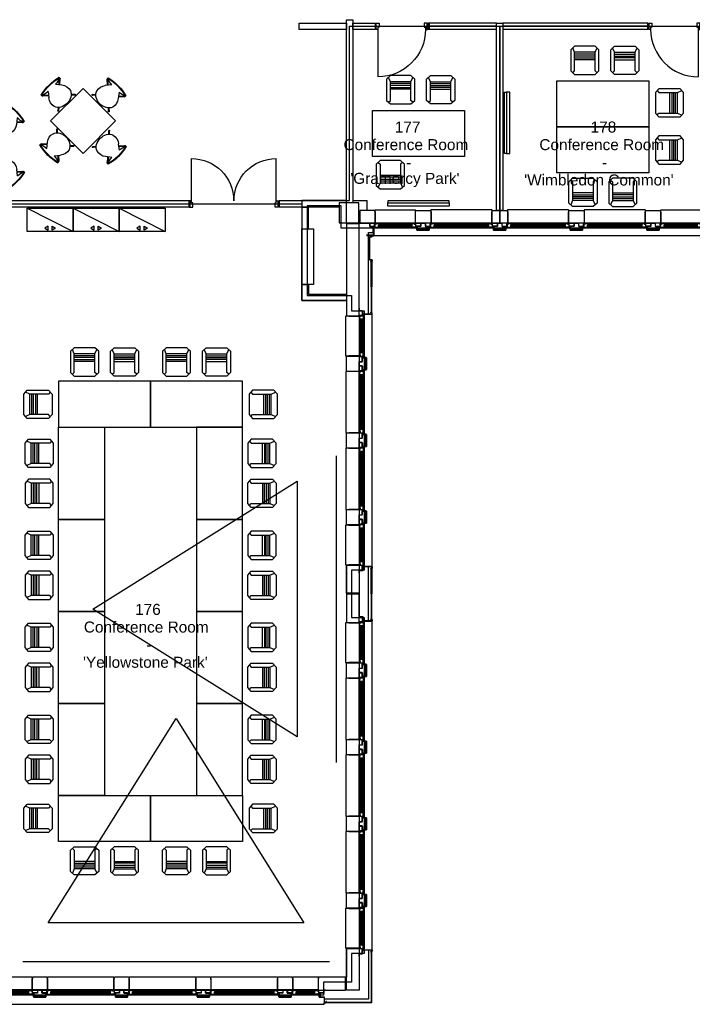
# Model space of a CAD drawing. Header units: millimetres. Extents: x 11314 to 117107, y -3618 to 64487.
# Tile 8 of 36: x 46304 to 59466, y -33 to 19228. Entities that reach past the tile are written whole.
import ezdxf

# ---------------------------------------------------------------- set-up
doc = ezdxf.new("R2010")
doc.units = ezdxf.units.MM
doc.header["$MEASUREMENT"] = 0
doc.layers.get('0').update_dxf_attribs({"linetype": 'CONTINUOUS'})
for name, color, linetype in [('A-GLAZ', 8, 'CONTINUOUS'), ('A-WALL', 7, 'CONTINUOUS'), ('F-PROT-EQPM', 8, 'CONTINUOUS'), ('I-DOOR', 9, 'CONTINUOUS'), ('I-FURN-CONF', 9, 'CONTINUOUS'), ('I-GLAZ', 8, 'CONTINUOUS'), ('I-WALL', 8, 'CONTINUOUS'), ('PDF_Text', 7, 'CONTINUOUS'), ('S-COLS', 7, 'CONTINUOUS'), ('triGrossAreaLayer', 7, 'CONTINUOUS'), ('triLabelLayer', 7, 'CONTINUOUS'), ('triMeasuredGrossAreaLayer', 7, 'CONTINUOUS'), ('triSpaceLayer', 7, 'CONTINUOUS')]:
    doc.layers.add(name, color=color, linetype=linetype)
doc.styles.add('FDC_ZONE', font='romans.shx', dxfattribs={"height": 500})
doc.styles.add('PDF Helvetica', font='Helvetica.ttf')

# ---------------------------------------------------------------- blocks, each defined once
blk = doc.blocks.new('ID-830-125')
for p, q in [((54, -58), (54, -887)), ((1715, -58), (1715, -887))]:
    blk.add_line(p, q)
for points in [[(21, -50), (0, -50), (0, 50), (21, 50)], [(21, -50), (0, -50), (0, 50), (21, 50)], [(1748, -50), (1770, -50), (1770, 50), (1748, 50)], [(1748, -50), (1770, -50), (1770, 50), (1748, 50)]]:
    blk.add_lwpolyline(points, close=True)
for points in [[(12, 54), (12, 62), (79, 62), (79, -18), (54, -18), (54, -62), (12, -62), (12, -54), (21, -54), (21, 54), (12, 54)], [(1757, 54), (1757, 62), (1690, 62), (1690, -18), (1715, -18), (1715, -62), (1757, -62), (1757, -54), (1748, -54), (1748, 54), (1757, 54)]]:
    blk.add_lwpolyline(points)
for centre, start, end in [((54, -57), 269.9949, 359.9705), ((1715, -57), 180.0295, 270.0051)]:
    blk.add_arc(centre, 830, start, end)
blk = doc.blocks.new('I-930-125')
blk.add_line((984, -58), (984, -988))
for points in [[(20, -50), (-1, -50), (-1, 50), (20, 50)], [(20, -50), (-1, -50), (-1, 50), (20, 50)], [(1039, -50), (1018, -50), (1018, 50), (1039, 50)], [(1039, -50), (1018, -50), (1018, 50), (1039, 50)]]:
    blk.add_lwpolyline(points, close=True)
for points in [[(12, 54), (12, 62), (78, 62), (78, -18), (54, -18), (54, -62), (12, -62), (12, -54), (20, -54), (20, 54), (12, 54)], [(1026, 54), (1026, 62), (960, 62), (960, -18), (984, -18), (984, -62), (1026, -62), (1026, -54), (1018, -54), (1018, 54), (1026, 54)]]:
    blk.add_lwpolyline(points)
blk.add_arc((984, -57), 931, 180.0526, 270.009)
blk = doc.blocks.new('CHAIR10')
for p, q in [((-201, 267), (-276, 198)), ((-276, 198), (-276, -218)), ((-201, 147), (-239, 233)), ((201, 267), (-201, 267)), ((276, 198), (201, 267)), ((201, 147), (239, 233)), ((276, -218), (276, 198)), ((-201, -218), (-201, 147)), ((201, 147), (-201, 147)), ((201, 111), (-201, 111)), ((201, 74), (-201, 74)), ((-201, 37), (201, 37)), ((201, 0), (-201, 0)), ((201, -218), (201, 147)), ((-276, -218), (-201, -286)), ((-239, -252), (-201, -218)), ((-201, -286), (201, -286)), ((201, -286), (276, -218)), ((239, -252), (201, -218))]:
    blk.add_line(p, q)
blk = doc.blocks.new('3107CH')
for p, q in [((-445.176266, 172.837007), (-490.386939, 222.175799)), ((-435.426408, 182.919526), (-480.065056, 231.634062)), ((-144.413969, 155.387444), (-65.08057, 241.964658)), ((-133.371262, 146.715823), (-54.758687, 232.506395)), ((-31.790097, 247.5), (-42.770706, 247.5)), ((-76.428768, 102), (-176.198768, 180.347423)), ((-445.176266, -172.837006), (-490.386939, -222.175798)), ((-435.426408, -182.919525), (-480.065056, -231.634061)), ((-76.428768, -102), (-176.198768, -180.347422)), ((-144.413969, -155.387444), (-65.08057, -241.964657)), ((-133.371262, -146.715823), (-54.758687, -232.506394)), ((-31.790097, -247.5), (-42.770706, -247.5))]:
    blk.add_line(p, q)
for centre, radius, start, end in [((-485.225997, 226.90493), 9.857917, 357.7421670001, 267.2578329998), ((-485.225997, 226.90493), 7, 42.4999999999, 222.4999999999), ((-315.036903, 56.746794), 174.393783, 107.8064149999, 151.8564119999), ((-316.396357, 1.815532), 227, 51.8581490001, 103.2349619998), ((230.983279, 107.530337), 307.461788, 152.919464, 181.030639), ((-59.919628, 237.235527), 9.044373, 278.2110099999, 176.7889900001), ((-59.919628, 237.235527), 7, 317.5000000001, 137.5000000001), ((-990.324286, 0), 979.343676, 345.3614579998, 14.638542), ((-979.343676, 0), 979.343676, 345.3614579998, 14.638542), ((-215.366268, 0), 289.0625, 151.256889, 180), ((-215.366268, 0), 289.0625, 180, 208.743111), ((-315.036903, -56.746793), 174.393783, 208.1435879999, 252.1935850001), ((-316.396357, -1.815531), 227, 256.7650380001, 308.1418509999), ((230.983279, -107.530337), 307.461788, 178.969361, 207.080536), ((-485.225997, -226.90493), 9.857917, 92.7421670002, 2.2578329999), ((-485.225997, -226.90493), 7, 137.5000000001, 317.5000000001), ((-59.919628, -237.235526), 9.044373, 183.2110100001, 81.7889900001), ((-59.919628, -237.235526), 7, 222.4999999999, 42.4999999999)]:
    blk.add_arc(centre, radius, start, end)
blk = doc.blocks.new('TEKSTOR1')
blk.add_line((-900, 0), (0, -457))
for points in [[(-900, -457), (-900, 0), (0, 0), (0, -457)], [(-554, -394), (-488, -432), (-488, -356)], [(-346, -394), (-412, -432), (-412, -356)]]:
    blk.add_lwpolyline(points, close=True)
blk = doc.blocks.new('WINDOW-JAMB')
for p, q in [((-107, -58), (-107, -63)), ((-107, -63), (-19, -63)), ((-19, -63), (-19, -58))]:
    blk.add_line(p, q)
at = {"ltscale": 0.05}
blk.add_lwpolyline([(-155, -2), (-115, -2, -0.414214), (-113, -3), (-113, -58, 0.414214), (-112, -60), (-15, -60)], format="xyb", dxfattribs=at)
blk.add_lwpolyline([(-111, -58), (-15, -58), (-15, 0), (-111, 0)], close=True)
at = {"flags": 128}
blk.add_lwpolyline([(-30, -70), (-30, -79), (88, -79), (88, -75), (61, -75), (61, -27), (80, -27), (80, -34), (86, -34), (86, -9), (20, -9), (20, -17), (-8, -17), (-8, -69), (-30, -69)], close=True, dxfattribs=at)
blk.add_lwpolyline([(-15, -14), (-15, -3, -0.414343), (-12, 0), (-11, 0, -0.414214), (-8, -3), (-8, -14, -0.414214), (-11, -17), (-12, -17, -0.414214)], format="xyb", close=True)
at = {"extrusion": (0, 0, -1)}
blk.add_ellipse((5, 0), major_axis=(2.6, 23.3), ratio=0.438242, start_param=3.847731, end_param=4.666449, dxfattribs=at)
blk = doc.blocks.new('GL-1250')
for p, q in [((-510, -259), (510, -259)), ((-510, -284), (510, -284)), ((-509, -310), (-509, -298)), ((-507, -325), (507, -325)), ((-507, -329), (507, -329)), ((509, -310), (509, -298))]:
    blk.add_line(p, q)
blk.add_lwpolyline([(595, -250), (595, -50), (601, 5), (597, 10), (-597, 10), (-601, 5), (-595, -50), (-595, -250), (595, -250)])
for points in [[(525, -316), (525, -293), (-525, -293), (-525, -316)], [(-525, -298), (-525, -310), (525, -310), (525, -298)]]:
    blk.add_lwpolyline(points, close=True)
blk.add_blockref('WINDOW-JAMB', (-595, -250))
at = {"extrusion": (0, 0, -1), "zscale": -1}
blk.add_blockref('WINDOW-JAMB', (-595, -250), dxfattribs=at)
blk = doc.blocks.new('GL-835')
for p, q in [((304, -259), (-304, -259)), ((304, -284), (-304, -284)), ((-303, -310), (-303, -298)), ((301, -325), (-301, -325)), ((301, -329), (-301, -329)), ((303, -310), (303, -298))]:
    blk.add_line(p, q)
blk.add_lwpolyline([(-389, -250), (-389, -50), (-395, 5), (-391, 10), (391, 10), (395, 5), (389, -50), (389, -250), (-389, -250)])
for points in [[(-315, -316), (-315, -293), (315, -293), (315, -316)], [(315, -298), (315, -310), (-315, -310), (-315, -298)]]:
    blk.add_lwpolyline(points, close=True)
blk.add_blockref('WINDOW-JAMB', (-389, -250))
at = {"extrusion": (0, 0, -1), "zscale": -1}
blk.add_blockref('WINDOW-JAMB', (-389, -250), dxfattribs=at)
blk = doc.blocks.new('GL-535')
for p, q in [((-160, -259), (160, -259)), ((-160, -284), (160, -284)), ((-159, -310), (-159, -298)), ((-157, -325), (157, -325)), ((-157, -329), (157, -329)), ((159, -310), (159, -298))]:
    blk.add_line(p, q)
blk.add_lwpolyline([(245, -250), (245, -50), (251, 5), (247, 10), (-247, 10), (-251, 5), (-245, -50), (-245, -250), (245, -250)])
for points in [[(175, -316), (175, -293), (-175, -293), (-175, -316)], [(-175, -298), (-175, -310), (175, -310), (175, -298)]]:
    blk.add_lwpolyline(points, close=True)
blk.add_blockref('WINDOW-JAMB', (-245, -250))
at = {"extrusion": (0, 0, -1), "zscale": -1}
blk.add_blockref('WINDOW-JAMB', (-245, -250), dxfattribs=at)
blk = doc.blocks.new('GL-1350')
for p, q in [((-560, -259), (560, -259)), ((-560, -284), (560, -284)), ((-559, -310), (-559, -298)), ((-557, -325), (558, -325)), ((-557, -329), (558, -329)), ((559, -310), (559, -298))]:
    blk.add_line(p, q)
blk.add_lwpolyline([(645, -250), (645, -50), (651, 5), (647, 10), (-647, 10), (-651, 5), (-645, -50), (-645, -250), (645, -250)])
for points in [[(575, -316), (575, -293), (-575, -293), (-575, -316)], [(-575, -298), (-575, -310), (575, -310), (575, -298)]]:
    blk.add_lwpolyline(points, close=True)
blk.add_blockref('WINDOW-JAMB', (-645, -250))
at = {"extrusion": (0, 0, -1), "zscale": -1}
blk.add_blockref('WINDOW-JAMB', (-645, -250), dxfattribs=at)

msp = doc.modelspace()

# ---------------------------------------------------------------- linework, layer by layer
at = {"layer": 'A-GLAZ'}
for p, q in [((59660, 14998), (53236, 14998)), ((53198, 13460), (53198, 8536)), ((53198, 7460), (53198, 1036)), ((45931, -33), (52265, -33))]:
    msp.add_line(p, q, dxfattribs=at)
at = {"layer": 'A-WALL'}
for p, q in [((53127, 13475), (53127, 15068)), ((53127, 15068), (53218, 15068)), ((53218, 15068), (53218, 15178)), ((53230, 15000), (53230, 15181)), ((53232, 15181), (53232, 15000)), ((53234, 15185), (53252, 15185)), ((53252, 15183), (53234, 15183)), ((53252, 15185), (53252, 15183)), ((54062, 15183), (54062, 15185)), ((54062, 15185), (54077, 15185)), ((54077, 15183), (54062, 15183)), ((54078, 15112), (54078, 15182)), ((54080, 15182), (54080, 15112)), ((54082, 15110), (54314, 15110)), ((54314, 15108), (54082, 15108)), ((54082, 15108), (54314, 15108)), ((54316, 15112), (54316, 15182)), ((54316, 15182), (54316, 15112)), ((54318, 15182), (54318, 15112)), ((54318, 15112), (54318, 15182)), ((54319, 15185), (54334, 15185)), ((54334, 15185), (54319, 15185)), ((54334, 15183), (54319, 15183)), ((54319, 15183), (54334, 15183)), ((54334, 15185), (54334, 15183)), ((54334, 15183), (54334, 15185)), ((55562, 15183), (55562, 15185)), ((55562, 15185), (55577, 15185)), ((55577, 15183), (55562, 15183)), ((55578, 15112), (55578, 15182)), ((55580, 15182), (55580, 15112)), ((55582, 15110), (55814, 15110)), ((55814, 15108), (55582, 15108)), ((55582, 15108), (55814, 15108)), ((55816, 15112), (55816, 15182)), ((55816, 15182), (55816, 15112)), ((55818, 15182), (55818, 15112)), ((55818, 15112), (55818, 15182)), ((55819, 15185), (55834, 15185)), ((55834, 15185), (55819, 15185)), ((55834, 15183), (55819, 15183)), ((55819, 15183), (55834, 15183)), ((55834, 15185), (55834, 15183)), ((55834, 15183), (55834, 15185)), ((57062, 15183), (57062, 15185)), ((57062, 15185), (57077, 15185)), ((57077, 15183), (57062, 15183)), ((57078, 15112), (57078, 15182)), ((57080, 15182), (57080, 15112)), ((57082, 15110), (57314, 15110)), ((57314, 15108), (57082, 15108)), ((57082, 15108), (57314, 15108)), ((57316, 15112), (57316, 15182)), ((57316, 15182), (57316, 15112)), ((57318, 15182), (57318, 15112)), ((57318, 15112), (57318, 15182)), ((57319, 15185), (57334, 15185)), ((57334, 15185), (57319, 15185)), ((57334, 15183), (57319, 15183)), ((57319, 15183), (57334, 15183)), ((57334, 15185), (57334, 15183)), ((57334, 15183), (57334, 15185)), ((58562, 15183), (58562, 15185)), ((58562, 15185), (58577, 15185)), ((58577, 15183), (58562, 15183)), ((58578, 15112), (58578, 15182)), ((58580, 15182), (58580, 15112)), ((58582, 15110), (58814, 15110)), ((58814, 15108), (58582, 15108)), ((58582, 15108), (58814, 15108)), ((58816, 15112), (58816, 15182)), ((58816, 15182), (58816, 15112)), ((58818, 15182), (58818, 15112)), ((58818, 15112), (58818, 15182)), ((58819, 15185), (58834, 15185)), ((58834, 15185), (58819, 15185)), ((58834, 15183), (58819, 15183)), ((58819, 15183), (58834, 15183)), ((58834, 15185), (58834, 15183)), ((58834, 15183), (58834, 15185)), ((53099, 15017), (53200, 15017)), ((53099, 15015), (53099, 15017)), ((53200, 15015), (53099, 15015)), ((53195, 15011), (53099, 15011)), ((53099, 15011), (53099, 15009)), ((53099, 15009), (53195, 15009)), ((53147, 14979), (53147, 14536)), ((53149, 14536), (53149, 14979)), ((53151, 14983), (53195, 14983)), ((53151, 14981), (53195, 14981)), ((53197, 15007), (53197, 14985)), ((53199, 14985), (53199, 15007)), ((53202, 15000), (53202, 15013)), ((53204, 15013), (53204, 15000)), ((53206, 14998), (53228, 14998)), ((53228, 14996), (53206, 14996)), ((53154, 14531), (53196, 14531)), ((53196, 14529), (53154, 14529)), ((53175, 14491), (53175, 14498)), ((53177, 14491), (53175, 14491)), ((53177, 14498), (53177, 14491)), ((53179, 14502), (53196, 14502)), ((53196, 14500), (53179, 14500)), ((53198, 14504), (53198, 14527)), ((53200, 14527), (53200, 14504)), ((53015, 13475), (53127, 13475)), ((53011, 12619), (53011, 12634)), ((53011, 12634), (53013, 12634)), ((53013, 12634), (53011, 12634)), ((53011, 12634), (53011, 12619)), ((53013, 12634), (53013, 12619)), ((53013, 12619), (53013, 12634)), ((53014, 12618), (53084, 12618)), ((53084, 12618), (53014, 12618)), ((53084, 12616), (53014, 12616)), ((53014, 12616), (53084, 12616)), ((53086, 12382), (53086, 12614)), ((53088, 12614), (53088, 12382)), ((53088, 12382), (53088, 12614)), ((53011, 12362), (53011, 12377)), ((53013, 12362), (53011, 12362)), ((53013, 12377), (53013, 12362)), ((53014, 12380), (53084, 12380)), ((53084, 12378), (53014, 12378)), ((53011, 11119), (53011, 11134)), ((53011, 11134), (53013, 11134)), ((53013, 11134), (53011, 11134)), ((53011, 11134), (53011, 11119)), ((53013, 11134), (53013, 11119)), ((53013, 11119), (53013, 11134)), ((53014, 11118), (53084, 11118)), ((53084, 11118), (53014, 11118)), ((53084, 11116), (53014, 11116)), ((53014, 11116), (53084, 11116)), ((53086, 10882), (53086, 11114)), ((53088, 11114), (53088, 10882)), ((53088, 10882), (53088, 11114)), ((53011, 10862), (53011, 10877)), ((53013, 10862), (53011, 10862)), ((53013, 10877), (53013, 10862)), ((53014, 10880), (53084, 10880)), ((53084, 10878), (53014, 10878)), ((53011, 9619), (53011, 9634)), ((53011, 9634), (53013, 9634)), ((53013, 9634), (53011, 9634)), ((53011, 9634), (53011, 9619)), ((53013, 9634), (53013, 9619)), ((53013, 9619), (53013, 9634)), ((53014, 9618), (53084, 9618)), ((53084, 9618), (53014, 9618)), ((53084, 9616), (53014, 9616)), ((53014, 9616), (53084, 9616)), ((53086, 9382), (53086, 9614)), ((53088, 9614), (53088, 9382)), ((53088, 9382), (53088, 9614)), ((53011, 9362), (53011, 9377)), ((53013, 9362), (53011, 9362)), ((53013, 9377), (53013, 9362)), ((53014, 9380), (53084, 9380)), ((53084, 9378), (53014, 9378)), ((53011, 6619), (53011, 6634)), ((53011, 6634), (53013, 6634)), ((53013, 6634), (53011, 6634)), ((53011, 6634), (53011, 6619)), ((53013, 6634), (53013, 6619)), ((53013, 6619), (53013, 6634)), ((53014, 6618), (53084, 6618)), ((53084, 6618), (53014, 6618)), ((53084, 6616), (53014, 6616)), ((53014, 6616), (53084, 6616)), ((53086, 6382), (53086, 6614)), ((53088, 6614), (53088, 6382)), ((53088, 6382), (53088, 6614)), ((53011, 6362), (53011, 6377)), ((53013, 6362), (53011, 6362)), ((53013, 6377), (53013, 6362)), ((53014, 6380), (53084, 6380)), ((53084, 6378), (53014, 6378)), ((53011, 5119), (53011, 5134)), ((53011, 5134), (53013, 5134)), ((53013, 5134), (53011, 5134)), ((53011, 5134), (53011, 5119)), ((53013, 5134), (53013, 5119)), ((53013, 5119), (53013, 5134)), ((53014, 5118), (53084, 5118)), ((53084, 5118), (53014, 5118)), ((53084, 5116), (53014, 5116)), ((53014, 5116), (53084, 5116)), ((53086, 4882), (53086, 5114)), ((53088, 5114), (53088, 4882)), ((53088, 4882), (53088, 5114)), ((53011, 4862), (53011, 4877)), ((53013, 4862), (53011, 4862)), ((53013, 4877), (53013, 4862)), ((53014, 4880), (53084, 4880)), ((53084, 4878), (53014, 4878)), ((53011, 3619), (53011, 3634)), ((53011, 3634), (53013, 3634)), ((53013, 3634), (53011, 3634)), ((53011, 3634), (53011, 3619)), ((53013, 3634), (53013, 3619)), ((53013, 3619), (53013, 3634)), ((53014, 3618), (53084, 3618)), ((53084, 3618), (53014, 3618)), ((53084, 3616), (53014, 3616)), ((53014, 3616), (53084, 3616)), ((53086, 3382), (53086, 3614)), ((53088, 3614), (53088, 3382)), ((53088, 3382), (53088, 3614)), ((53011, 3362), (53011, 3377)), ((53013, 3362), (53011, 3362)), ((53013, 3377), (53013, 3362)), ((53014, 3380), (53084, 3380)), ((53084, 3378), (53014, 3378)), ((53011, 2119), (53011, 2134)), ((53011, 2134), (53013, 2134)), ((53013, 2134), (53011, 2134)), ((53011, 2134), (53011, 2119)), ((53013, 2134), (53013, 2119)), ((53013, 2119), (53013, 2134)), ((53014, 2118), (53084, 2118)), ((53084, 2118), (53014, 2118)), ((53084, 2116), (53014, 2116)), ((53014, 2116), (53084, 2116)), ((53086, 1882), (53086, 2114)), ((53088, 2114), (53088, 1882)), ((53088, 1882), (53088, 2114)), ((53011, 1862), (53011, 1877)), ((53013, 1862), (53011, 1862)), ((53013, 1877), (53013, 1862)), ((53014, 1880), (53084, 1880)), ((53084, 1878), (53014, 1878)), ((52698, 1052), (52703, 1058)), ((52698, 247), (52698, 1052)), ((52703, 1058), (52748, 1062)), ((52748, 1062), (52948, 1062)), ((52948, 1062), (52948, 247)), ((53011, 998), (53011, 1048)), ((53011, 1048), (53013, 1048)), ((53013, 998), (53011, 998)), ((53013, 1048), (53013, 1032)), ((53013, 1032), (53059, 1032)), ((53053, 1030), (53013, 1030)), ((53013, 1030), (53013, 1028)), ((53013, 1028), (53053, 1028)), ((53053, 1026), (53013, 1026)), ((53013, 1026), (53013, 998)), ((53024, 1028), (53024, 1030)), ((53024, 1030), (53197, 1030)), ((53197, 1028), (53024, 1028)), ((53058, 1031), (53053, 1031)), ((53053, 1031), (53053, 1030)), ((53053, 1028), (53053, 1026)), ((53058, 1030), (53058, 1031)), ((53061, 1030), (53058, 1030)), ((53061, 1031), (53061, 1030)), ((53128, 1030), (53128, 67)), ((53176, 990), (53176, 998)), ((53178, 990), (53176, 990)), ((53178, 998), (53178, 990)), ((53180, 1002), (53197, 1002)), ((53197, 1000), (53180, 1000)), ((53183, 995), (53183, 500)), ((53198, 995), (53183, 995)), ((53198, 500), (53198, 995)), ((53199, 1004), (53199, 1026)), ((53201, 1026), (53201, 1004)), ((52153, 493), (52148, 447)), ((52148, 447), (52148, 247)), ((52158, 497), (52153, 493)), ((52678, 497), (52158, 497)), ((52678, 247), (52678, 497)), ((53183, 500), (53198, 500)), ((53183, 495), (53183, 15)), ((53198, 495), (53183, 495)), ((53198, 2), (53198, 495)), ((52148, 247), (52678, 247)), ((52698, 289), (52678, 289)), ((52678, 289), (52678, 254)), ((52678, 254), (52698, 254)), ((52698, 254), (52698, 289)), ((52948, 247), (52698, 247)), ((46577, 184), (46562, 184)), ((46562, 184), (46562, 182)), ((46562, 182), (46562, 184)), ((46562, 184), (46577, 184)), ((46562, 182), (46577, 182)), ((46577, 182), (46562, 182)), ((46578, 181), (46578, 111)), ((46578, 111), (46578, 181)), ((46580, 111), (46580, 181)), ((46580, 181), (46580, 111)), ((46814, 109), (46582, 109)), ((46582, 107), (46814, 107)), ((46814, 107), (46582, 107)), ((46816, 181), (46816, 111)), ((46818, 111), (46818, 181)), ((46834, 184), (46819, 184)), ((46819, 182), (46834, 182)), ((46834, 182), (46834, 184)), ((48177, 184), (48162, 184)), ((48162, 184), (48162, 182)), ((48162, 182), (48162, 184)), ((48162, 184), (48177, 184)), ((48162, 182), (48177, 182)), ((48177, 182), (48162, 182)), ((48178, 181), (48178, 111)), ((48178, 111), (48178, 181)), ((48180, 111), (48180, 181)), ((48180, 181), (48180, 111)), ((48414, 109), (48182, 109)), ((48182, 107), (48414, 107)), ((48414, 107), (48182, 107)), ((48416, 181), (48416, 111)), ((48418, 111), (48418, 181)), ((48434, 184), (48419, 184)), ((48419, 182), (48434, 182)), ((48434, 182), (48434, 184)), ((49777, 184), (49762, 184)), ((49762, 184), (49762, 182)), ((49762, 182), (49762, 184)), ((49762, 184), (49777, 184)), ((49762, 182), (49777, 182)), ((49777, 182), (49762, 182)), ((49778, 181), (49778, 111)), ((49778, 111), (49778, 181)), ((49780, 111), (49780, 181)), ((49780, 181), (49780, 111)), ((50014, 109), (49782, 109)), ((49782, 107), (50014, 107)), ((50014, 107), (49782, 107)), ((50016, 181), (50016, 111)), ((50018, 111), (50018, 181)), ((50034, 184), (50019, 184)), ((50019, 182), (50034, 182)), ((50034, 182), (50034, 184)), ((51377, 184), (51362, 184)), ((51362, 184), (51362, 182)), ((51362, 182), (51362, 184)), ((51362, 184), (51377, 184)), ((51362, 182), (51377, 182)), ((51377, 182), (51362, 182)), ((51378, 181), (51378, 111)), ((51378, 111), (51378, 181)), ((51380, 111), (51380, 181)), ((51380, 181), (51380, 111)), ((51614, 109), (51382, 109)), ((51382, 107), (51614, 107)), ((51614, 107), (51382, 107)), ((51616, 181), (51616, 111)), ((51618, 111), (51618, 181)), ((51634, 184), (51619, 184)), ((51619, 182), (51634, 182)), ((51634, 182), (51634, 184)), ((52197, 184), (52146, 184)), ((52146, 184), (52146, 182)), ((52146, 182), (52163, 182)), ((52163, 182), (52163, 136)), ((52164, 137), (52164, 142)), ((52164, 142), (52165, 142)), ((52165, 137), (52164, 137)), ((52164, 134), (52165, 134)), ((52165, 142), (52165, 182)), ((52165, 182), (52167, 182)), ((52167, 172), (52165, 172)), ((52165, 172), (52165, 110)), ((52165, 134), (52165, 137)), ((52167, 182), (52167, 142)), ((52167, 110), (52167, 172)), ((52167, 142), (52169, 142)), ((52264, 109), (52168, 109)), ((52168, 107), (52264, 107)), ((52169, 142), (52169, 182)), ((52169, 182), (52197, 182)), ((52170, 150), (52194, 107)), ((52197, 182), (52197, 184)), ((53128, 67), (52263, 67)), ((52265, 106), (52265, -2)), ((52267, -2), (52267, 106)), ((52293, 16), (52293, -2)), ((52295, -2), (52295, 16)), ((52305, 20), (52297, 20)), ((52297, 18), (52305, 18)), ((52300, -3), (52300, 12)), ((52300, 12), (52695, 12)), ((52305, 18), (52305, 20)), ((52695, 12), (52695, -3)), ((52700, 12), (53181, 12)), ((52700, -3), (52700, 12)), ((53194, -1), (53181, 12)), ((53196, 1), (53183, 15)), ((52265, -33), (52265, -3)), ((52291, -4), (52269, -4)), ((52269, -6), (52291, -6)), ((52695, -3), (52300, -3)), ((53193, -3), (52700, -3))]:
    msp.add_line(p, q, dxfattribs=at)
at = {"layer": 'A-WALL', "flags": 128}
msp.add_lwpolyline([(52962, 15298), (52962, 15298), (52962, 15248), (53260, 15248), (53260, 15448), (53256, 15488), (53245, 15498), (52962, 15498), (52962, 15298)], dxfattribs=at)
at = {"layer": 'A-WALL'}
for points in [[(54048, 15248), (54048, 15438), (54049, 15458), (54052, 15488), (54063, 15498), (54333, 15498), (54344, 15488), (54348, 15448), (54348, 15248), (54048, 15248)], [(55548, 15248), (55548, 15438), (55549, 15458), (55552, 15488), (55563, 15498), (55833, 15498), (55844, 15488), (55848, 15448), (55848, 15248), (55548, 15248)], [(57048, 15248), (57048, 15438), (57049, 15458), (57052, 15488), (57063, 15498), (57333, 15498), (57344, 15488), (57348, 15448), (57348, 15248), (57048, 15248)], [(58548, 15248), (58548, 15438), (58549, 15458), (58552, 15488), (58563, 15498), (58833, 15498), (58844, 15488), (58848, 15448), (58848, 15248), (58548, 15248)], [(52907, 15233), (52907, 15253), (52942, 15253), (52942, 15233), (52907, 15233)], [(52962, 15283), (52942, 15283), (52942, 15248), (52962, 15248), (52962, 15283)], [(54080, 15128), (54080, 15190), (54156, 15190), (54156, 15248), (54240, 15248), (54240, 15190), (54316, 15190), (54316, 15128), (54080, 15128), (54316, 15128)], [(55580, 15128), (55580, 15190), (55656, 15190), (55656, 15248), (55740, 15248), (55740, 15190), (55816, 15190), (55816, 15128), (55580, 15128), (55816, 15128)], [(57080, 15128), (57080, 15190), (57156, 15190), (57156, 15248), (57240, 15248), (57240, 15190), (57316, 15190), (57316, 15128), (57080, 15128), (57316, 15128)], [(58580, 15128), (58580, 15190), (58656, 15190), (58656, 15248), (58740, 15248), (58740, 15190), (58816, 15190), (58816, 15128), (58580, 15128), (58816, 15128)], [(52948, 12348), (52758, 12348), (52738, 12349), (52708, 12352), (52698, 12363), (52698, 12633), (52708, 12644), (52748, 12648), (52948, 12648), (52948, 12348)], [(53068, 12380), (53006, 12380), (53006, 12456), (52948, 12456), (52948, 12540), (53006, 12540), (53006, 12616), (53068, 12616), (53068, 12380), (53068, 12616)], [(52948, 10848), (52758, 10848), (52738, 10849), (52708, 10852), (52698, 10863), (52698, 11133), (52708, 11144), (52748, 11148), (52948, 11148), (52948, 10848)], [(53068, 10880), (53006, 10880), (53006, 10956), (52948, 10956), (52948, 11040), (53006, 11040), (53006, 11116), (53068, 11116), (53068, 10880), (53068, 11116)], [(52948, 9348), (52758, 9348), (52738, 9349), (52708, 9352), (52698, 9363), (52698, 9633), (52708, 9644), (52748, 9648), (52948, 9648), (52948, 9348)], [(53068, 9380), (53006, 9380), (53006, 9456), (52948, 9456), (52948, 9540), (53006, 9540), (53006, 9616), (53068, 9616), (53068, 9380), (53068, 9616)], [(52948, 8444), (52948, 7551), (53016, 7551), (53016, 7469), (53128, 7469), (53128, 8525), (53016, 8525), (53016, 8444), (52948, 8444)], [(52948, 6348), (52758, 6348), (52738, 6349), (52708, 6352), (52698, 6363), (52698, 6633), (52708, 6644), (52748, 6648), (52948, 6648), (52948, 6348)], [(53068, 6380), (53006, 6380), (53006, 6456), (52948, 6456), (52948, 6540), (53006, 6540), (53006, 6616), (53068, 6616), (53068, 6380), (53068, 6616)], [(52948, 4848), (52758, 4848), (52738, 4849), (52708, 4852), (52698, 4863), (52698, 5133), (52708, 5144), (52748, 5148), (52948, 5148), (52948, 4848)], [(53068, 4880), (53006, 4880), (53006, 4956), (52948, 4956), (52948, 5040), (53006, 5040), (53006, 5116), (53068, 5116), (53068, 4880), (53068, 5116)], [(52948, 3348), (52758, 3348), (52738, 3349), (52708, 3352), (52698, 3363), (52698, 3633), (52708, 3644), (52748, 3648), (52948, 3648), (52948, 3348)], [(53068, 3380), (53006, 3380), (53006, 3456), (52948, 3456), (52948, 3540), (53006, 3540), (53006, 3616), (53068, 3616), (53068, 3380), (53068, 3616)], [(52948, 1848), (52758, 1848), (52738, 1849), (52708, 1852), (52698, 1863), (52698, 2133), (52708, 2144), (52748, 2148), (52948, 2148), (52948, 1848)], [(53068, 1880), (53006, 1880), (53006, 1956), (52948, 1956), (52948, 2040), (53006, 2040), (53006, 2116), (53068, 2116), (53068, 1880), (53068, 2116)], [(46848, 247), (46848, 437), (46847, 457), (46844, 488), (46833, 497), (46563, 497), (46552, 488), (46548, 447), (46548, 247), (46848, 247)], [(48448, 247), (48448, 437), (48447, 457), (48444, 488), (48433, 497), (48163, 497), (48152, 488), (48148, 447), (48148, 247), (48448, 247)], [(50048, 247), (50048, 437), (50047, 457), (50044, 488), (50033, 497), (49763, 497), (49752, 488), (49748, 447), (49748, 247), (50048, 247)], [(51648, 247), (51648, 437), (51647, 457), (51644, 488), (51633, 497), (51363, 497), (51352, 488), (51348, 447), (51348, 247), (51648, 247)], [(46816, 127), (46816, 189), (46740, 189), (46740, 247), (46656, 247), (46656, 189), (46580, 189), (46580, 127), (46816, 127), (46580, 127)], [(48416, 127), (48416, 189), (48340, 189), (48340, 247), (48256, 247), (48256, 189), (48180, 189), (48180, 127), (48416, 127), (48180, 127)], [(50016, 127), (50016, 189), (49940, 189), (49940, 247), (49856, 247), (49856, 189), (49780, 189), (49780, 127), (50016, 127), (49780, 127)], [(51616, 127), (51616, 189), (51540, 189), (51540, 247), (51456, 247), (51456, 189), (51380, 189), (51380, 127), (51616, 127), (51380, 127)]]:
    msp.add_lwpolyline(points, dxfattribs=at)
for points in [[(52947, 13433), (52947, 15233), (52698, 15233, 0.414214), (52697, 15232), (52697, 13443, 0.196315), (52697, 13443), (52702, 13438, 0.173457), (52702, 13438), (52747, 13433, 0.027108), (52747, 13433)], [(53060, 13464), (53060, 13465), (53057, 13465), (53057, 13464), (53052, 13464), (53052, 13465), (53012, 13465), (53012, 13467), (53052, 13467), (53052, 13469), (53012, 13469), (53012, 13469), (53010, 13469), (53010, 13447), (53012, 13447), (53012, 13463), (53058, 13463, 0.414214)], [(53061, 8532), (53061, 8531), (53058, 8531), (53058, 8532), (53053, 8532), (53053, 8531), (53013, 8531), (53013, 8529), (53053, 8529), (53053, 8527), (53013, 8527), (53013, 8527), (53011, 8527), (53011, 8549), (53013, 8549), (53013, 8533), (53059, 8533, -0.414214)], [(53061, 7464), (53061, 7465), (53058, 7465), (53058, 7464), (53053, 7464), (53053, 7465), (53013, 7465), (53013, 7467), (53053, 7467), (53053, 7469), (53013, 7469), (53013, 7469), (53011, 7469), (53011, 7447), (53013, 7447), (53013, 7463), (53059, 7463, 0.414214)]]:
    msp.add_lwpolyline(points, format="xyb", close=True, dxfattribs=at)
for points in [[(53182, 14000), (53182, 14495), (53197, 14495), (53197, 14000)], [(53182, 13995), (53182, 13500), (53197, 13500), (53197, 13995)], [(52703, 8555), (52748, 8560), (52948, 8560), (52948, 8008), (52698, 8008), (52698, 8550)], [(53183, 8000), (53183, 8495), (53198, 8495), (53198, 8000)], [(52703, 7441), (52748, 7436), (52948, 7436), (52948, 7988), (52698, 7988), (52698, 7446)], [(52942, 7988), (52907, 7988), (52907, 8008), (52942, 8008)], [(53183, 7995), (53183, 7500), (53198, 7500), (53198, 7995)]]:
    msp.add_lwpolyline(points, close=True, dxfattribs=at)
for points in [[(53014, 13465), (53196, 13465, 0.414213), (53200, 13469), (53200, 13491, 0.414214), (53196, 13495), (53179, 13495, -0.414214), (53177, 13497), (53177, 13505), (53175, 13505), (53175, 13497, 0.414214), (53179, 13493), (53196, 13493, -0.414214), (53198, 13491), (53198, 13469, -0.414213), (53196, 13467), (53014, 13467), (53014, 13465)], [(53015, 8531), (53197, 8531, -0.414213), (53201, 8527), (53201, 8504, -0.414214), (53197, 8500), (53180, 8500, 0.414214), (53178, 8498), (53178, 8491), (53176, 8491), (53176, 8498, -0.414214), (53180, 8502), (53197, 8502, 0.414214), (53199, 8504), (53199, 8527, 0.414213), (53197, 8529), (53015, 8529), (53015, 8531)], [(53015, 7465), (53197, 7465, 0.414213), (53201, 7469), (53201, 7491, 0.414214), (53197, 7495), (53180, 7495, -0.414214), (53178, 7497), (53178, 7505), (53176, 7505), (53176, 7497, 0.414214), (53180, 7493), (53197, 7493, -0.414214), (53199, 7491), (53199, 7469, -0.414213), (53197, 7467), (53015, 7467), (53015, 7465)]]:
    msp.add_lwpolyline(points, format="xyb", dxfattribs=at)
for centre, radius, start, end in [((53234, 15181), 4, 90, 180), ((53234, 15181), 2, 90, 180), ((54077, 15182), 3, 360, 90), ((54077, 15182), 1, 360, 90), ((54082, 15112), 4, 180, 269.9999), ((54082, 15112), 2, 180, 269.9999), ((54314, 15112), 2, 270.0001, 0), ((54314, 15112), 4, 270.0001, 360), ((54314, 15112), 4, 270.0001, 360), ((54314, 15112), 2, 270.0001, 0), ((54319, 15182), 3, 90, 180), ((54319, 15182), 3, 90, 180), ((54319, 15182), 1, 90, 180), ((54319, 15182), 1, 90, 180), ((55577, 15182), 3, 360, 90), ((55577, 15182), 1, 360, 90), ((55582, 15112), 4, 180, 269.9999), ((55582, 15112), 2, 180, 269.9999), ((55814, 15112), 2, 270.0001, 0), ((55814, 15112), 4, 270.0001, 360), ((55814, 15112), 4, 270.0001, 360), ((55814, 15112), 2, 270.0001, 0), ((55819, 15182), 3, 90, 180), ((55819, 15182), 3, 90, 180), ((55819, 15182), 1, 90, 180), ((55819, 15182), 1, 90, 180), ((57077, 15182), 3, 360, 90), ((57077, 15182), 1, 360, 90), ((57082, 15112), 4, 180, 269.9999), ((57082, 15112), 2, 180, 269.9999), ((57314, 15112), 2, 270.0001, 0), ((57314, 15112), 4, 270.0001, 360), ((57314, 15112), 4, 270.0001, 360), ((57314, 15112), 2, 270.0001, 0), ((57319, 15182), 3, 90, 180), ((57319, 15182), 3, 90, 180), ((57319, 15182), 1, 90, 180), ((57319, 15182), 1, 90, 180), ((58577, 15182), 3, 360, 90), ((58577, 15182), 1, 360, 90), ((58582, 15112), 4, 180, 269.9999), ((58582, 15112), 2, 180, 269.9999), ((58814, 15112), 2, 270.0001, 0), ((58814, 15112), 4, 270.0001, 360), ((58814, 15112), 4, 270.0001, 360), ((58814, 15112), 2, 270.0001, 0), ((58819, 15182), 3, 90, 180), ((58819, 15182), 3, 90, 180), ((58819, 15182), 1, 90, 180), ((58819, 15182), 1, 90, 180), ((53151, 14979), 4, 90, 180), ((53151, 14979), 2, 90, 180), ((53195, 15007), 4, 359.9999, 90), ((53195, 15007), 2, 359.9999, 90), ((53195, 14985), 2, 270, 359.9999), ((53195, 14985), 4, 270, 359.9999), ((53200, 15013), 4, 0, 90), ((53200, 15013), 2, 0, 90), ((53206, 15000), 4, 180, 270.0001), ((53206, 15000), 2, 180, 270.0001), ((53228, 15000), 4, 270.0001, 0), ((53228, 15000), 2, 270.0001, 0), ((53154, 14536), 7, 180, 270), ((53154, 14536), 5, 180, 270), ((53179, 14498), 4, 90, 180), ((53179, 14498), 2, 90, 180), ((53196, 14527), 4, 0.0001, 90), ((53196, 14527), 2, 0.0001, 90), ((53196, 14504), 4, 270, 0.0001), ((53196, 14504), 2, 270, 0.0001), ((53014, 12619), 3, 180, 270), ((53014, 12619), 3, 180, 270), ((53014, 12619), 1, 180, 270), ((53014, 12619), 1, 180, 270), ((53084, 12614), 4, 0.0001, 90), ((53084, 12614), 4, 0.0001, 90), ((53084, 12614), 2, 0.0001, 90), ((53084, 12614), 2, 0.0001, 90), ((53014, 12377), 3, 90, 180), ((53014, 12377), 1, 90, 180), ((53084, 12382), 4, 270, 359.9999), ((53084, 12382), 2, 270, 359.9999), ((53014, 11119), 3, 180, 270), ((53014, 11119), 3, 180, 270), ((53014, 11119), 1, 180, 270), ((53014, 11119), 1, 180, 270), ((53084, 11114), 4, 0.0001, 90), ((53084, 11114), 4, 0.0001, 90), ((53084, 11114), 2, 0.0001, 90), ((53084, 11114), 2, 0.0001, 90), ((53014, 10877), 3, 90, 180), ((53014, 10877), 1, 90, 180), ((53084, 10882), 4, 270, 359.9999), ((53084, 10882), 2, 270, 359.9999), ((53014, 9619), 3, 180, 270), ((53014, 9619), 3, 180, 270), ((53014, 9619), 1, 180, 270), ((53014, 9619), 1, 180, 270), ((53084, 9614), 4, 0.0001, 90), ((53084, 9614), 4, 0.0001, 90), ((53084, 9614), 2, 0.0001, 90), ((53084, 9614), 2, 0.0001, 90), ((53014, 9377), 3, 90, 180), ((53014, 9377), 1, 90, 180), ((53084, 9382), 4, 270, 359.9999), ((53084, 9382), 2, 270, 359.9999), ((53014, 6619), 3, 180, 270), ((53014, 6619), 3, 180, 270), ((53014, 6619), 1, 180, 270), ((53014, 6619), 1, 180, 270), ((53084, 6614), 4, 0.0001, 90), ((53084, 6614), 4, 0.0001, 90), ((53084, 6614), 2, 0.0001, 90), ((53084, 6614), 2, 0.0001, 90), ((53014, 6377), 3, 90, 180), ((53014, 6377), 1, 90, 180), ((53084, 6382), 4, 270, 359.9999), ((53084, 6382), 2, 270, 359.9999), ((53014, 5119), 3, 180, 270), ((53014, 5119), 3, 180, 270), ((53014, 5119), 1, 180, 270), ((53014, 5119), 1, 180, 270), ((53084, 5114), 4, 0.0001, 90), ((53084, 5114), 4, 0.0001, 90), ((53084, 5114), 2, 0.0001, 90), ((53084, 5114), 2, 0.0001, 90), ((53014, 4877), 3, 90, 180), ((53014, 4877), 1, 90, 180), ((53084, 4882), 4, 270, 359.9999), ((53084, 4882), 2, 270, 359.9999), ((53014, 3619), 3, 180, 270), ((53014, 3619), 3, 180, 270), ((53014, 3619), 1, 180, 270), ((53014, 3619), 1, 180, 270), ((53084, 3614), 4, 0.0001, 90), ((53084, 3614), 4, 0.0001, 90), ((53084, 3614), 2, 0.0001, 90), ((53084, 3614), 2, 0.0001, 90), ((53014, 3377), 3, 90, 180), ((53014, 3377), 1, 90, 180), ((53084, 3382), 4, 270, 359.9999), ((53084, 3382), 2, 270, 359.9999), ((53014, 2119), 3, 180, 270), ((53014, 2119), 3, 180, 270), ((53014, 2119), 1, 180, 270), ((53014, 2119), 1, 180, 270), ((53084, 2114), 4, 0.0001, 90), ((53084, 2114), 4, 0.0001, 90), ((53084, 2114), 2, 0.0001, 90), ((53084, 2114), 2, 0.0001, 90), ((53014, 1877), 3, 90, 180), ((53014, 1877), 1, 90, 180), ((53084, 1882), 4, 270, 359.9999), ((53084, 1882), 2, 270, 359.9999), ((53059, 1031), 1.5, 0, 90), ((53180, 998), 4, 90, 180), ((53180, 998), 2, 90, 180), ((53197, 1026), 4, 0.0001, 90), ((53197, 1026), 2, 0.0001, 90), ((53197, 1004), 4, 270, 0.0001), ((53197, 1004), 2, 270, 0.0001), ((46577, 181), 3, 360, 90), ((46577, 181), 3, 360, 90), ((46577, 181), 1, 360, 90), ((46577, 181), 1, 360, 90), ((46582, 111), 4, 180, 269.9999), ((46582, 111), 4, 180, 269.9999), ((46582, 111), 2, 180, 269.9999), ((46582, 111), 2, 180, 269.9999), ((46814, 111), 4, 270.0001, 360), ((46814, 111), 2, 270.0001, 0), ((46819, 181), 3, 90, 180), ((46819, 181), 1, 90, 180), ((48177, 181), 3, 360, 90), ((48177, 181), 3, 360, 90), ((48177, 181), 1, 360, 90), ((48177, 181), 1, 360, 90), ((48182, 111), 4, 180, 269.9999), ((48182, 111), 4, 180, 269.9999), ((48182, 111), 2, 180, 269.9999), ((48182, 111), 2, 180, 269.9999), ((48414, 111), 4, 270.0001, 360), ((48414, 111), 2, 270.0001, 0), ((48419, 181), 3, 90, 180), ((48419, 181), 1, 90, 180), ((49777, 181), 3, 360, 90), ((49777, 181), 3, 360, 90), ((49777, 181), 1, 360, 90), ((49777, 181), 1, 360, 90), ((49782, 111), 4, 180, 269.9999), ((49782, 111), 4, 180, 269.9999), ((49782, 111), 2, 180, 269.9999), ((49782, 111), 2, 180, 269.9999), ((50014, 111), 4, 270.0001, 360), ((50014, 111), 2, 270.0001, 0), ((50019, 181), 3, 90, 180), ((50019, 181), 1, 90, 180), ((51377, 181), 3, 360, 90), ((51377, 181), 3, 360, 90), ((51377, 181), 1, 360, 90), ((51377, 181), 1, 360, 90), ((51382, 111), 4, 180, 269.9999), ((51382, 111), 4, 180, 269.9999), ((51382, 111), 2, 180, 269.9999), ((51382, 111), 2, 180, 269.9999), ((51614, 111), 4, 270.0001, 360), ((51614, 111), 2, 270.0001, 0), ((51619, 181), 3, 90, 180), ((51619, 181), 1, 90, 180), ((52164, 136), 1.5, 180, 270), ((52168, 110), 3, 180, 270), ((52168, 110), 1, 180, 270), ((52264, 106), 3, 0, 90), ((52264, 106), 1, 0, 90), ((52297, 16), 4, 90, 180), ((52297, 16), 2, 90, 180), ((53197, 2), 1, 224.9941, 0), ((52269, -2), 4, 180, 269.9999), ((52269, -2), 2, 180, 269.9999), ((52291, -2), 4, 269.9999, 0), ((52291, -2), 2, 269.9999, 0), ((53193, -2), 1, 270, 45.0011)]:
    msp.add_arc(centre, radius, start, end, dxfattribs=at)
at = {"layer": 'F-PROT-EQPM'}
msp.add_lwpolyline([(51828, 14048), (51828, 15138), (52053, 15138), (52053, 14048)], close=True, dxfattribs=at)
at = {"layer": 'I-FURN-CONF'}
for p, q in [((52498, 10698), (52498, 4698)), ((52365, 797), (46365, 797))]:
    msp.add_line(p, q, dxfattribs=at)
for points in [[(56816, 17129), (56816, 18029), (58616, 18029), (58616, 17129)], [(46907, 17248), (47544, 17884), (48180, 17248), (47544, 16612)], [(53211, 16553), (53211, 17453), (55011, 17453), (55011, 16553)], [(56816, 16229), (56816, 17129), (58616, 17129), (58616, 16229)], [(48865, 11254), (48865, 12154), (47065, 12154), (47065, 11254)], [(50665, 11254), (50665, 12154), (48865, 12154), (48865, 11254)], [(47965, 9454), (47065, 9454), (47065, 11254), (47965, 11254)], [(49765, 9454), (50665, 9454), (50665, 11254), (49765, 11254)], [(47734, 7698), (51734, 10198), (51734, 5198)], [(47965, 7654), (47065, 7654), (47065, 9454), (47965, 9454)], [(49765, 7654), (50665, 7654), (50665, 9454), (49765, 9454)], [(47965, 5854), (47065, 5854), (47065, 7654), (47965, 7654)], [(49765, 5854), (50665, 5854), (50665, 7654), (49765, 7654)], [(47965, 4054), (47065, 4054), (47065, 5854), (47965, 5854)], [(49765, 4054), (50665, 4054), (50665, 5854), (49765, 5854)], [(49365, 5560), (51865, 1560), (46865, 1560)], [(48865, 4054), (48865, 3154), (47065, 3154), (47065, 4054)], [(50665, 4054), (50665, 3154), (48865, 3154), (48865, 4054)]]:
    msp.add_lwpolyline(points, close=True, dxfattribs=at)
for points in [[(55832, 16609), (55794, 16609), (55794, 17809), (55832, 17809), (55832, 16609), (55894, 16609), (55894, 17809), (55832, 17809)], [(54708, 15644), (54708, 15683), (53508, 15683), (53508, 15644), (54708, 15644), (54708, 15583), (53508, 15583), (53508, 15644)]]:
    msp.add_lwpolyline(points, dxfattribs=at)
at = {"layer": 'I-GLAZ'}
for p, q in [((55635, 19160), (54300, 19160)), ((55635, 19098), (54325, 19098)), ((58596, 19160), (55760, 19160)), ((58596, 19098), (55760, 19098)), ((55635, 19035), (54300, 19035)), ((58596, 19035), (55760, 19035))]:
    msp.add_line(p, q, dxfattribs=at)
at = {"layer": 'I-WALL'}
for p, q in [((54300, 19035), (54300, 19160)), ((54325, 19035), (54325, 19160)), ((55635, 15498), (55635, 19160)), ((55635, 19160), (55760, 19160)), ((55760, 19160), (55760, 15498)), ((58596, 19160), (58596, 19035)), ((41385, 15688), (49611, 15688)), ((49611, 15688), (49611, 15562)), ((52823, 15688), (53103, 15688)), ((53103, 15508), (53103, 15688)), ((49611, 15562), (45693, 15563)), ((51953, 15553), (51828, 15553)), ((51828, 15553), (51828, 15138)), ((55760, 15498), (55635, 15498))]:
    msp.add_line(p, q, dxfattribs=at)
for points in [[(51773, 19035), (51773, 19160), (52698, 19160), (52698, 19035)], [(52823, 19160), (53260, 19160), (53260, 19035), (52823, 19035)], [(51828, 13859), (51828, 14048), (51953, 14048), (51953, 13859), (52697, 13859), (52697, 13734), (51828, 13734)]]:
    msp.add_lwpolyline(points, close=True, dxfattribs=at)
for points in [[(52698, 19228), (52823, 19228), (52823, 19228), (52823, 19228), (52823, 19228), (52823, 19228), (52823, 19228), (52823, 15643), (52698, 15643), (52698, 19228), (52698, 19228), (52698, 19228), (52698, 19228)], [(52553, 15563), (51381, 15563), (51381, 15688), (52698, 15688)], [(51828, 15138), (51953, 15138), (51953, 15553)]]:
    msp.add_lwpolyline(points, dxfattribs=at)
at = {"layer": 'S-COLS'}
for p, q in [((52553, 15643), (52553, 15253)), ((52943, 15643), (52553, 15643)), ((52943, 15253), (52943, 15643)), ((52553, 15253), (52943, 15253))]:
    msp.add_line(p, q, dxfattribs=at)
at = {"layer": 'triGrossAreaLayer'}
msp.add_lwpolyline([(67236, 15148), (60660, 15148), (60660, 15398), (59736, 15398), (59736, 15148), (52597, 15148), (52597, 15588), (51928, 15588), (51928, 13834), (52797, 13834), (52797, 13533), (53048, 13533), (53048, 8460), (52798, 8460), (52798, 7536), (53048, 7536), (53048, 963), (52798, 963), (52798, 398), (52248, 398), (52248, 148), (45948, 148)], dxfattribs=at)
at = {"layer": 'triMeasuredGrossAreaLayer'}
msp.add_lwpolyline([(67136, 15248), (60760, 15248), (60760, 15498), (59636, 15498), (59636, 15248), (52697, 15248), (52697, 15688), (51828, 15688), (51828, 13734), (52697, 13734), (52697, 13433), (52948, 13433), (52948, 8560), (52698, 8560), (52698, 7436), (52948, 7436), (52948, 1063), (52698, 1063), (52698, 498), (52148, 498), (52148, 248), (46048, 248)], dxfattribs=at)
at = {"layer": 'triSpaceLayer'}
for points in [[(52761, 19098), (55698, 19098), (55698, 15248), (52697, 15248), (52697, 15688), (52761, 15688), (52761, 19098)], [(55698, 19098), (60198, 19098), (60198, 15498), (59636, 15498), (59636, 15248), (55698, 15248), (55698, 19098)], [(45499, 15625), (51828, 15625), (51828, 13734), (52697, 13734), (52697, 13433), (52948, 13433), (52948, 8560), (52698, 8560), (52698, 7436), (52948, 7436), (52948, 1063), (52698, 1063), (52698, 498), (52148, 498), (52148, 248), (46048, 248), (46048, 498), (45499, 498), (45499, 15625)]]:
    msp.add_lwpolyline(points, close=True, dxfattribs=at)

# ---------------------------------------------------------------- block references
at = {"layer": 'A-GLAZ'}
for name, p in [('GL-835', (53654, 15498)), ('GL-1250', (54948, 15498)), ('GL-1250', (56448, 15498)), ('GL-1250', (57948, 15498)), ('GL-835', (59242, 15498))]:
    msp.add_blockref(name, p, dxfattribs=at)
at = {"layer": 'A-GLAZ', "rotation": 90}
for name, p in [('GL-835', (52698, 13040)), ('GL-1250', (52698, 11748)), ('GL-1250', (52698, 10248)), ('GL-835', (52698, 8954)), ('GL-835', (52698, 7042)), ('GL-1250', (52698, 5748)), ('GL-1250', (52698, 4248)), ('GL-1250', (52698, 2748)), ('GL-835', (52698, 1454))]:
    msp.add_blockref(name, p, dxfattribs=at)
at = {"layer": 'A-GLAZ', "xscale": -1, "zscale": -1}
for name, p in [('GL-535', (46298, 497)), ('GL-1350', (47498, 497)), ('GL-1350', (49098, 497)), ('GL-1350', (50698, 497)), ('GL-535', (51898, 497))]:
    msp.add_blockref(name, p, dxfattribs=at)
at = {"layer": 'I-DOOR', "xscale": -1}
msp.add_blockref('I-930-125', (54299, 19098), dxfattribs=at)
at = {"layer": 'I-DOOR'}
msp.add_blockref('I-930-125', (58597, 19098), dxfattribs=at)
at = {"layer": 'I-DOOR', "xscale": -1, "rotation": 180}
msp.add_blockref('ID-830-125', (49611, 15625), dxfattribs=at)
at = {"layer": 'I-FURN-CONF'}
for name, p in [('CHAIR10', (57364, 18443)), ('CHAIR10', (53759, 17867)), ('TEKSTOR1', (47351, 15543)), ('TEKSTOR1', (48251, 15543)), ('TEKSTOR1', (49151, 15543)), ('CHAIR10', (47574, 12543)), ('CHAIR10', (49374, 12543))]:
    msp.add_blockref(name, p, dxfattribs=at)
at = {"layer": 'I-FURN-CONF', "xscale": -1}
for p, rotation in [((58146, 18443), 359.9999999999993), ((54541, 17867), 359.9999999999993), ((57325, 15839), 180), ((46652, 11704), 90), ((46676, 10745), 90), ((51055, 9963), 270), ((46676, 8945), 90), ((51055, 8163), 270), ((46676, 7145), 90), ((51055, 6363), 270), ((46676, 5345), 90), ((51055, 4563), 270), ((46652, 3604), 90), ((47574, 2764), 180), ((49374, 2764), 180)]:
    msp.add_blockref('CHAIR10', p, dxfattribs=dict(at, rotation=rotation))
at = {"layer": 'I-FURN-CONF', "xscale": -1, "zscale": -1}
for p, rotation in [((46879, 17950), 314.6093701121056), ((48232, 17936), 224.6093701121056), ((46241, 17433), 224.6093701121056), ((46851, 16581), 44.60937011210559), ((48236, 16550), 134.6093701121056), ((46245, 16047), 134.6093701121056)]:
    msp.add_blockref('3107CH', p, dxfattribs=dict(at, rotation=rotation))
at = {"layer": 'I-FURN-CONF'}
for p, rotation in [((59029, 17601), 270), ((59029, 16679), 270), ((53556, 16185), 179.9999999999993), ((58107, 15839), 179.9999999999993), ((51079, 11704), 270), ((51055, 10745), 270), ((46676, 9963), 90), ((51055, 8945), 270), ((46676, 8163), 90), ((51055, 7145), 270), ((46676, 6363), 90), ((51055, 5345), 270), ((46676, 4563), 90), ((51079, 3604), 270), ((48356, 2764), 180), ((50156, 2764), 180)]:
    msp.add_blockref('CHAIR10', p, dxfattribs=dict(at, rotation=rotation))
at = {"layer": 'I-FURN-CONF', "xscale": -1}
for p in [(48356, 12543), (50156, 12543)]:
    msp.add_blockref('CHAIR10', p, dxfattribs=at)

# ---------------------------------------------------------------- texts
at = {"layer": 'PDF_Text', "attachment_point": 4, "style": 'PDF Helvetica'}
for s, insert, char_height in [('177', (53644, 17127), 215.3), ('178', (57476, 17127), 215.3), ('Conference Room', (52641, 16782), 215.33), ('Conference Room', (56473, 16782), 215.33), ('-', (53865, 16437), 215), ('-', (57696, 16437), 215), ("'Gramercy Park'", (52774, 16092), 215.33), ("'Wimbledon Common'", (56177, 16092), 215.33), ('176', (48563, 7691), 215.3), ('Conference Room', (47560, 7346), 215.33), ('-', (48783, 7002), 215), ("'Yellowstone Park'", (47544, 6657), 215.33)]:
    msp.add_mtext(s, dxfattribs=dict(at, insert=insert, char_height=char_height))
at = {"layer": 'triLabelLayer', "color": 7, "char_height": 500, "attachment_point": 5, "style": 'FDC_ZONE'}
for insert in [(54198, 17173), (57948, 17173), (49223, 7936)]:
    msp.add_mtext('{\\fSansSerif;\\H0.01;}', dxfattribs=dict(at, insert=insert))

doc.saveas('drawing.dxf')
